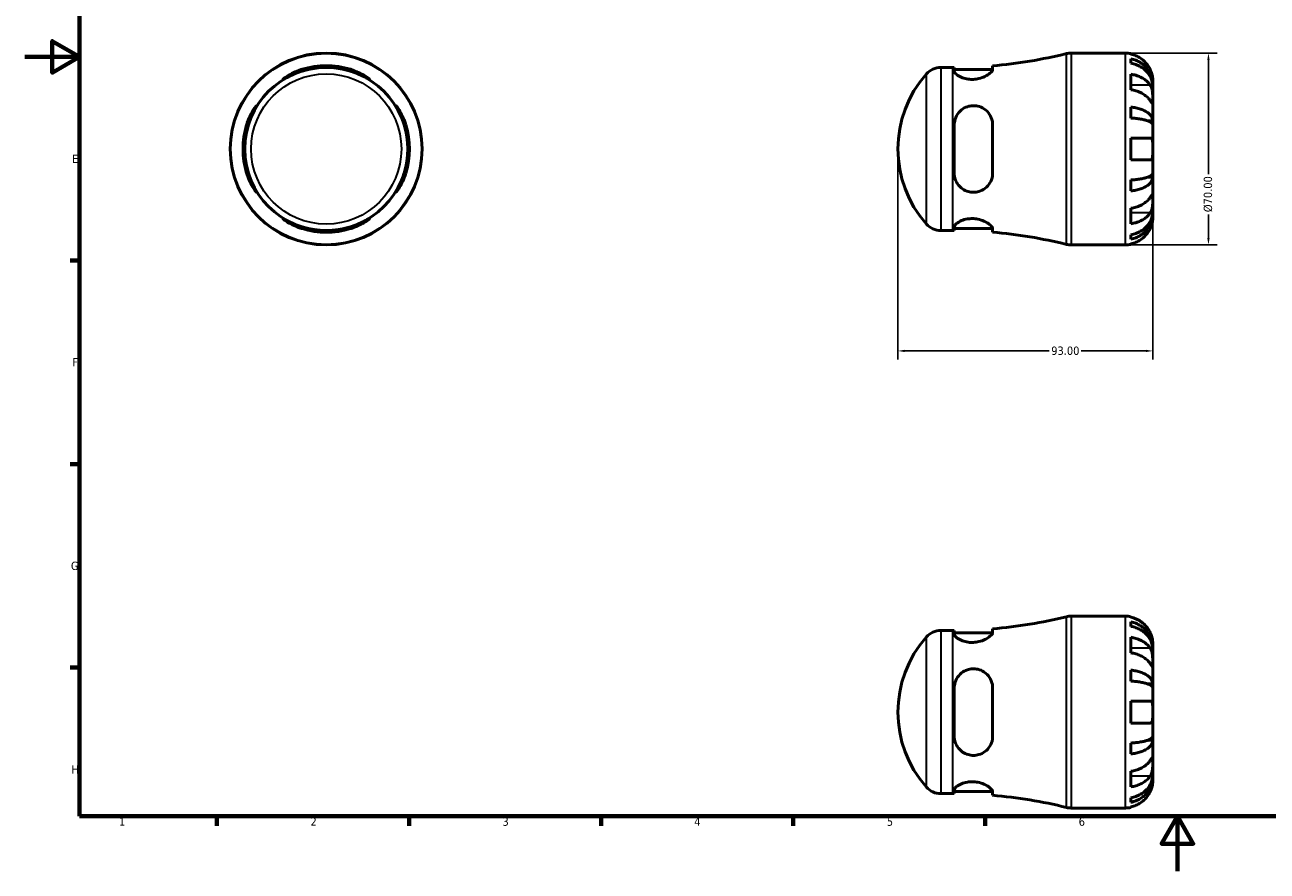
# Model space of a CAD drawing. Header units: millimetres. Extents: x 0 to 907, y 0 to 594.
# Tile 1 of 4: x 0 to 453, y 0 to 309. Entities that reach past the tile are written whole.
import ezdxf

# ---------------------------------------------------------------- set-up
doc = ezdxf.new("R2010")
doc.units = ezdxf.units.MM
for name, color, linetype, lineweight in [('Border (ANSI)', 7, 'Continuous', 70), ('Dimension (ANSI)', 7, 'Continuous', 25), ('Visible (ANSI)', 7, 'Continuous', 50), ('Visible Narrow (ANSI)', 7, 'Continuous', 35)]:
    doc.layers.add(name, color=color, linetype=linetype, lineweight=lineweight)
doc.styles.add('Note Text (ANSI)', font='tahoma.ttf')
doc.dimstyles.new('Default - mm (ANSI)', dxfattribs={"dimtxt": 3.048, "dimasz": 2.5, "dimexe": 3.175, "dimexo": 1.6002, "dimgap": 0.8, "dimtad": 0, "dimtoh": 1, "dimrnd": 1e-08, "dimzin": 4, "dimdsep": 46, "dimtxsty": 'Note Text (ANSI)', "dimcen": 0.09, "dimdle": 10, "dimclrd": 256, "dimclre": 256, "dimclrt": 256, "dimadec": 1, "dimazin": 1, "dimtfac": 1, "dimtofl": 0, "dimtmove": 0, "dimatfit": 3, "dimfxl": 1, "dimtolj": 1, "dimtzin": 4, "dimlwd": -1, "dimlwe": -1, "dimarcsym": 0})

# ---------------------------------------------------------------- blocks, each defined once
blk = doc.blocks.new('Borders Default Border')
at = {"layer": 'Border (ANSI)'}
for p, q in [((20, 222.75), (16.55, 222.75)), ((20, 148.5), (16.55, 148.5)), ((20, 74.25), (16.55, 74.25)), ((70.08, 20), (70.08, 16.55)), ((140.17, 20), (140.17, 16.55)), ((210.25, 20), (210.25, 16.55)), ((280.33, 20), (280.33, 16.55)), ((350.42, 20), (350.42, 16.55))]:
    blk.add_line(p, q, dxfattribs=at)
at = {"layer": 'Border (ANSI)', "flags": 128}
for points in [[(20, 20), (20, 574), (821, 574), (821, 20), (20, 20)], [(0, 297), (20, 297), (10, 302.77), (10, 291.23), (20, 297)], [(420.5, 0), (420.5, 20), (414.73, 10), (426.27, 10), (420.5, 20)]]:
    blk.add_lwpolyline(points, dxfattribs=at)
at = {"layer": 'Border (ANSI)', "char_height": 3.05, "attachment_point": 7, "style": 'Note Text (ANSI)'}
for s, insert in [('E', (17.21, 258.35)), ('F', (17.29, 184.1)), ('G', (16.81, 109.79)), ('H', (16.97, 35.6)), ('1', (34.35, 16.55)), ('2', (104.2, 16.55)), ('3', (174.26, 16.49)), ('4', (244.23, 16.55)), ('5', (314.48, 16.49)), ('6', (384.49, 16.49))]:
    blk.add_mtext(s, dxfattribs=dict(at, insert=insert))
blk = doc.blocks.new('*D6')
at = {"layer": 'Defpoints', "color": 0, "transparency": 16777216}
for p in [(401.53, 298.43), (401.53, 228.43), (431.84, 228.43)]:
    blk.add_point(p, dxfattribs=at)
at = {"layer": 'Dimension (ANSI)', "transparency": 16777216}
for p, q in [((403.13, 298.43), (435.01, 298.43)), ((431.84, 295.93), (431.84, 254.27)), ((431.84, 230.93), (431.84, 239.59)), ((403.13, 228.43), (435.01, 228.43))]:
    blk.add_line(p, q, dxfattribs=at)
for points in [[(431.42, 295.93), (432.25, 295.93), (431.84, 298.43)], [(431.42, 230.93), (432.25, 230.93), (431.84, 228.43)]]:
    blk.add_solid(points, dxfattribs=at)
at = {"layer": 'Dimension (ANSI)', "transparency": 16777216, "insert": (430.1, 240.39), "char_height": 3.048, "attachment_point": 1, "rotation": 90, "style": 'Note Text (ANSI)'}
blk.add_mtext('\\A1;\\fTahoma|b0|i0;\\H3.0480;Ø70.00', dxfattribs=at)
blk = doc.blocks.new('*D7')
at = {"layer": 'Defpoints', "color": 0, "transparency": 16777216}
for p in [(318.53, 263.43), (411.53, 263.43), (411.53, 189.77)]:
    blk.add_point(p, dxfattribs=at)
at = {"layer": 'Dimension (ANSI)', "transparency": 16777216}
for p, q in [((318.53, 261.83), (318.53, 186.6)), ((411.53, 261.83), (411.53, 186.6)), ((321.03, 189.77), (373.67, 189.77)), ((409.03, 189.77), (385.39, 189.77))]:
    blk.add_line(p, q, dxfattribs=at)
for points in [[(321.03, 190.19), (321.03, 189.36), (318.53, 189.77)], [(409.03, 190.19), (409.03, 189.36), (411.53, 189.77)]]:
    blk.add_solid(points, dxfattribs=at)
at = {"layer": 'Dimension (ANSI)', "transparency": 16777216, "insert": (374.47, 191.36), "char_height": 3.048, "attachment_point": 1, "style": 'Note Text (ANSI)'}
blk.add_mtext('\\A1;93.00', dxfattribs=at)

msp = doc.modelspace()

# ---------------------------------------------------------------- linework, layer by layer
at = {"layer": 'Visible (ANSI)'}
for p, q in [((381.7307, 298.4274), (401.5314, 298.4274)), ((403.5314, 298.2253), (403.5314, 297.9947)), ((403.5314, 296.3441), (403.5314, 294.6838)), ((334.1973, 293.1774), (338.5314, 293.1774)), ((339.0973, 293.1783), (339.0973, 291.847)), ((339.0973, 292.3774), (353.0885, 292.3774)), ((353.0973, 292.4872), (353.0973, 293.7904)), ((403.5314, 290.6986), (403.5314, 285.0417)), ((411.5314, 286.8187), (411.5064, 286.8187)), ((411.5314, 286.8187), (411.5314, 288.4274)), ((411.5314, 286.2064), (411.5314, 286.8187)), ((411.5314, 281.105), (411.5314, 286.2064)), ((411.5314, 273.7287), (411.5314, 281.105)), ((403.5314, 278.7222), (403.5314, 274.7139)), ((339.0973, 272.2274), (339.0973, 254.6274)), ((353.0973, 254.6274), (353.0973, 272.2274)), ((411.5314, 273.7287), (409.6228, 273.7287)), ((411.5314, 272.2505), (411.5314, 273.7287)), ((411.5314, 263.4274), (411.5314, 272.2505)), ((403.5314, 267.4274), (403.5314, 259.4274)), ((403.5314, 267.4274), (410.5718, 267.4274)), ((411.5314, 254.6043), (411.5314, 263.4274)), ((410.5718, 259.4274), (403.5314, 259.4274)), ((411.5314, 253.1261), (411.5314, 254.6043)), ((403.5314, 252.1408), (403.5314, 248.1325)), ((411.5314, 253.1261), (409.6228, 253.1261)), ((411.5314, 245.7497), (411.5314, 253.1261)), ((411.5314, 240.6484), (411.5314, 245.7497)), ((403.5314, 241.813), (403.5314, 236.1562)), ((411.5314, 240.0361), (411.5314, 240.6484)), ((411.5314, 240.0361), (411.5064, 240.0361)), ((411.5314, 238.4274), (411.5314, 240.0361)), ((334.1973, 233.6774), (338.5314, 233.6774)), ((339.0973, 235.0077), (339.0973, 233.6764)), ((339.0973, 234.4774), (353.0885, 234.4774)), ((353.0973, 233.0644), (353.0973, 234.3676)), ((403.5314, 232.1709), (403.5314, 230.5106)), ((381.7307, 228.4274), (401.5314, 228.4274)), ((403.5314, 228.8601), (403.5314, 228.6294)), ((381.7307, 93.0288), (401.5314, 93.0288)), ((403.5314, 92.8267), (403.5314, 92.5961)), ((403.5314, 90.9455), (403.5314, 89.2852)), ((334.1973, 87.7788), (338.5314, 87.7788)), ((339.0973, 87.7797), (339.0973, 86.4485)), ((339.0973, 86.9788), (353.0885, 86.9788)), ((353.0973, 87.0886), (353.0973, 88.3918)), ((403.5314, 85.3), (403.5314, 79.6431)), ((411.5314, 81.4201), (411.5314, 83.0288)), ((411.5314, 81.4201), (411.5064, 81.4201)), ((411.5314, 80.8078), (411.5314, 81.4201)), ((411.5314, 75.7065), (411.5314, 80.8078)), ((403.5314, 73.3237), (403.5314, 69.3153)), ((411.5314, 68.3301), (411.5314, 75.7065)), ((411.5314, 68.3301), (409.6228, 68.3301)), ((411.5314, 66.8519), (411.5314, 68.3301)), ((339.0973, 66.8288), (339.0973, 49.2288)), ((353.0973, 49.2288), (353.0973, 66.8288)), ((411.5314, 58.0288), (411.5314, 66.8519)), ((403.5314, 62.0288), (403.5314, 54.0288)), ((403.5314, 62.0288), (410.5718, 62.0288)), ((411.5314, 49.2057), (411.5314, 58.0288)), ((410.5718, 54.0288), (403.5314, 54.0288)), ((403.5314, 46.7423), (403.5314, 42.7339)), ((411.5314, 47.7275), (409.6228, 47.7275)), ((411.5314, 47.7275), (411.5314, 49.2057)), ((411.5314, 40.3511), (411.5314, 47.7275)), ((403.5314, 36.4144), (403.5314, 30.7576)), ((411.5314, 35.2498), (411.5314, 40.3511)), ((411.5314, 34.6375), (411.5064, 34.6375)), ((411.5314, 34.6375), (411.5314, 35.2498)), ((411.5314, 33.0288), (411.5314, 34.6375)), ((334.1973, 28.2788), (338.5314, 28.2788)), ((339.0973, 29.6091), (339.0973, 28.2779)), ((339.0973, 29.0788), (353.0885, 29.0788)), ((353.0973, 27.6658), (353.0973, 28.969)), ((381.7307, 23.0288), (401.5314, 23.0288)), ((403.5314, 26.7724), (403.5314, 25.112)), ((403.5314, 23.4615), (403.5314, 23.2308))]:
    msp.add_line(p, q, dxfattribs=at)
for radius in [35, 29.75]:
    msp.add_circle((109.9585, 263.4274), radius, dxfattribs=at)
for centre, radius, start, end in [((338.5314, 466.5334), 173.356, 274.819847, 283.858338), ((381.7307, 291.4274), 7, 90, 103.858338), ((401.5314, 288.4274), 10, 78.463041, 90), ((109.9585, 263.4274), 30.363, 73.152446, 106.847554), ((109.9585, 263.4274), 29.7509, 72.795137, 107.204863), ((359.7264, 263.4274), 41.195, 138.294477, 221.705523), ((334.1973, 286.1774), 7, 90, 138.294477), ((338.5314, 466.5334), 173.356, 270, 270.187034), ((109.9585, 263.4274), 30.363, 163.152446, 196.847554), ((109.9585, 263.4274), 29.7509, 162.795137, 197.204863), ((109.9585, 263.4274), 29.7509, 342.795137, 17.204863), ((109.9585, 263.4274), 30.363, 343.152446, 16.847554), ((334.1973, 240.6774), 7, 221.705523, 270), ((109.9585, 263.4274), 29.7509, 252.795137, 287.204863), ((109.9585, 263.4274), 30.363, 253.152446, 286.847554), ((338.5314, 60.3214), 173.356, 89.812966, 90), ((338.5314, 60.3214), 173.356, 76.141662, 85.180153), ((381.7307, 235.4274), 7, 256.141662, 270), ((401.5314, 238.4274), 10, 270, 281.536959), ((338.5314, 261.1348), 173.356, 274.819847, 283.858338), ((381.7307, 86.0288), 7, 90, 103.858338), ((401.5314, 83.0288), 10, 78.463041, 90), ((334.1973, 80.7788), 7, 90, 138.294477), ((338.5314, 261.1348), 173.356, 270, 270.187034), ((359.7264, 58.0288), 41.195, 138.294477, 221.705523), ((334.1973, 35.2788), 7, 221.705523, 270), ((338.5314, -145.0772), 173.356, 89.812966, 90), ((338.5314, -145.0772), 173.356, 76.141662, 85.180153), ((381.7307, 30.0288), 7, 256.141662, 270), ((401.5314, 33.0288), 10, 270, 281.536959)]:
    msp.add_arc(centre, radius, start, end, dxfattribs=at)
for points, knots in [([(410.5718, 292.4274), (410.3665, 292.8657), (410.1185, 293.3104), (409.4628, 294.2969), (409.0279, 294.8209), (408.1539, 295.6985), (407.6349, 296.1335), (406.5168, 296.8838), (405.9176, 297.1992), (404.7947, 297.666), (404.1706, 297.8633), (403.5314, 297.9947)], [4.902643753, 4.902643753, 4.902643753, 4.902643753, 5.042245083, 5.042245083, 5.228549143, 5.228549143, 5.413804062, 5.413804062, 5.599058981, 5.599058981, 5.778599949, 5.778599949, 5.778599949, 5.778599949]), ([(403.5314, 296.3441), (404.1726, 296.217), (404.7989, 296.0258), (405.9235, 295.5741), (406.5228, 295.2694), (407.6414, 294.5444), (408.1607, 294.1241), (409.0339, 293.277), (409.4681, 292.7721), (410.2166, 291.6849), (410.531, 291.1027), (411.0046, 289.9932), (411.2071, 289.3635), (411.4705, 288.0769), (411.5314, 287.4201), (411.5314, 286.8187)], [0.18971835, 0.18971835, 0.18971835, 0.18971835, 0.3698032, 0.3698032, 0.55498435, 0.55498435, 0.7401655, 0.7401655, 0.92581641, 0.92581641, 1.11146732, 1.11146732, 1.29782516, 1.29782516, 1.484183, 1.484183, 1.484183, 1.484183]), ([(411.5314, 286.2064), (411.5314, 286.7416), (411.4705, 287.3262), (411.2071, 288.4712), (411.0046, 289.0316), (410.531, 290.0191), (410.2166, 290.5372), (409.4681, 291.5048), (409.0339, 291.9542), (408.1607, 292.708), (407.6414, 293.0821), (406.5228, 293.7273), (405.9235, 293.9985), (404.7989, 294.4005), (404.1726, 294.5707), (403.5314, 294.6838)], [4.45938231, 4.45938231, 4.45938231, 4.45938231, 4.64574015, 4.64574015, 4.83209799, 4.83209799, 5.0177489, 5.0177489, 5.20339981, 5.20339981, 5.38858096, 5.38858096, 5.5737621, 5.5737621, 5.75384696, 5.75384696, 5.75384696, 5.75384696]), ([(101.1585, 291.847), (100.8702, 291.7578), (100.5829, 291.664), (99.4499, 291.2756), (98.6353, 290.9527), (97.0305, 290.2481), (96.2658, 289.8657), (95.1679, 289.2942), (94.7809, 289.0841), (94.3167, 288.8532), (94.1961, 288.8047), (94.1358, 288.8316), (94.1978, 288.9072), (94.5342, 289.2007), (94.8575, 289.4474), (95.8274, 290.1009), (96.5347, 290.5298), (98.1314, 291.3495), (99.011, 291.7414), (100.3445, 292.228), (100.7499, 292.3634), (101.1585, 292.4872)], [-2.46098188, -2.46098188, -2.46098188, -2.46098188, -2.37015435, -2.37015435, -2.09952973, -2.09952973, -1.78631768, -1.78631768, -1.53799783, -1.53799783, -1.34152452, -1.34152452, -1.14411861, -1.14411861, -0.89206355, -0.89206355, -0.57334906, -0.57334906, -0.2708126, -0.2708126, -0.1420692, -0.1420692, -0.1420692, -0.1420692]), ([(118.7585, 292.4872), (119.1263, 292.3758), (119.4916, 292.255), (120.7447, 291.8055), (121.5899, 291.4381), (123.1236, 290.6717), (123.8078, 290.2722), (124.8543, 289.5954), (125.2409, 289.3111), (125.6643, 288.9614), (125.7597, 288.8629), (125.7575, 288.7968), (125.6686, 288.8244), (125.2848, 289.0063), (124.955, 289.1839), (123.9981, 289.6873), (123.3227, 290.0348), (121.7515, 290.7578), (120.8478, 291.1333), (119.5204, 291.6028), (119.1404, 291.7288), (118.7585, 291.847)], [-2.47826781, -2.47826781, -2.47826781, -2.47826781, -2.3623706, -2.3623706, -2.07447196, -2.07447196, -1.77904111, -1.77904111, -1.51209385, -1.51209385, -1.30954521, -1.30954521, -1.11628804, -1.11628804, -0.88048985, -0.88048985, -0.58536494, -0.58536494, -0.27862455, -0.27862455, -0.15812936, -0.15812936, -0.15812936, -0.15812936]), ([(353.0973, 292.4872), (353.0973, 292.3758), (353.0684, 292.255), (352.8703, 291.8055), (352.5596, 291.4381), (351.6439, 290.6717), (351.0313, 290.2722), (349.6367, 289.5954), (348.8769, 289.3111), (347.4167, 288.9614), (346.7578, 288.8629), (345.4443, 288.7968), (344.8101, 288.8244), (343.4494, 289.0063), (342.7554, 289.1839), (341.3613, 289.6873), (340.7113, 290.0348), (339.6981, 290.7578), (339.3469, 291.1333), (339.1286, 291.6028), (339.0973, 291.7288), (339.0973, 291.847)], [-2.47826781, -2.47826781, -2.47826781, -2.47826781, -2.3623706, -2.3623706, -2.07447196, -2.07447196, -1.77904111, -1.77904111, -1.51209385, -1.51209385, -1.30954521, -1.30954521, -1.11628804, -1.11628804, -0.88048985, -0.88048985, -0.58536494, -0.58536494, -0.27862455, -0.27862455, -0.15812936, -0.15812936, -0.15812936, -0.15812936]), ([(403.5314, 290.6986), (404.1706, 290.6057), (404.7947, 290.4661), (405.9176, 290.1361), (406.5168, 289.9131), (407.6349, 289.3825), (408.1539, 289.0749), (409.0279, 288.4544), (409.4628, 288.0839), (410.1185, 287.3863), (410.3665, 287.0719), (410.5718, 286.7619)], [0.18972425, 0.18972425, 0.18972425, 0.18972425, 0.369265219, 0.369265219, 0.554520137, 0.554520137, 0.739775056, 0.739775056, 0.926079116, 0.926079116, 1.065680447, 1.065680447, 1.065680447, 1.065680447]), ([(411.5314, 288.4274), (411.5314, 288.4274), (411.532, 288.4803), (411.5273, 288.7028), (411.5212, 288.8855), (411.4788, 289.3566), (411.4437, 289.6369), (411.3309, 290.234), (411.2602, 290.5362), (411.1096, 291.0543), (411.0435, 291.2585), (410.9024, 291.6519), (410.8291, 291.8398), (410.6933, 292.1614), (410.6338, 292.2949), (410.5718, 292.4274)], [0, 0, 0, 0, 0.112749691, 0.112749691, 0.240461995, 0.240461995, 0.363076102, 0.363076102, 0.469826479, 0.469826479, 0.536808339, 0.536808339, 0.597381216, 0.597381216, 0.640727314, 0.640727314, 0.640727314, 0.640727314]), ([(410.5718, 286.7619), (410.6301, 286.6739), (410.6861, 286.5811), (410.8476, 286.2871), (410.9448, 286.0726), (411.1204, 285.598), (411.1967, 285.3386), (411.3483, 284.6832), (411.4089, 284.2823), (411.499, 283.3745), (411.5173, 282.8776), (411.5334, 281.9233), (411.5314, 281.4791), (411.5314, 281.105)], [-0.644344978, -0.644344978, -0.644344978, -0.644344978, -0.60308586, -0.60308586, -0.520079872, -0.520079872, -0.432739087, -0.432739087, -0.310006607, -0.310006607, -0.158689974, -0.158689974, 0, 0, 0, 0]), ([(410.5718, 281.105), (410.3665, 281.415), (410.1185, 281.7294), (409.4628, 282.427), (409.0279, 282.7975), (408.1539, 283.4181), (407.6349, 283.7256), (406.5168, 284.2562), (405.9176, 284.4793), (404.7947, 284.8093), (404.1706, 284.9488), (403.5314, 285.0417)], [4.902643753, 4.902643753, 4.902643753, 4.902643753, 5.042245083, 5.042245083, 5.228549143, 5.228549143, 5.413804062, 5.413804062, 5.599058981, 5.599058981, 5.778599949, 5.778599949, 5.778599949, 5.778599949]), ([(411.5314, 281.105), (411.5314, 280.8956), (411.5316, 280.7101), (411.5299, 280.3829), (411.5277, 280.2463), (411.5097, 280.0055), (411.489, 279.9345), (411.4021, 279.9325), (411.3388, 279.9945), (411.1828, 280.197), (411.1057, 280.3069), (410.9277, 280.5687), (410.8285, 280.7179), (410.6714, 280.9547), (410.6224, 281.0286), (410.5718, 281.105)], [0, 0, 0, 0, 0.088849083, 0.088849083, 0.18379648, 0.18379648, 0.314196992, 0.314196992, 0.437846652, 0.437846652, 0.524112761, 0.524112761, 0.607652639, 0.607652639, 0.6434969, 0.6434969, 0.6434969, 0.6434969]), ([(80.8987, 272.2274), (81.0101, 272.5951), (81.1309, 272.9604), (81.5804, 274.2135), (81.9478, 275.0587), (82.7142, 276.5924), (83.1137, 277.2766), (83.7905, 278.3231), (84.0748, 278.7098), (84.4245, 279.1331), (84.523, 279.2285), (84.5891, 279.2263), (84.5615, 279.1374), (84.3796, 278.7536), (84.202, 278.4238), (83.6986, 277.467), (83.3511, 276.7915), (82.6281, 275.2203), (82.2526, 274.3166), (81.7832, 272.9892), (81.6571, 272.6093), (81.5389, 272.2274)], [-2.47826781, -2.47826781, -2.47826781, -2.47826781, -2.3623706, -2.3623706, -2.07447196, -2.07447196, -1.77904111, -1.77904111, -1.51209385, -1.51209385, -1.30954521, -1.30954521, -1.11628804, -1.11628804, -0.88048985, -0.88048985, -0.58536494, -0.58536494, -0.27862455, -0.27862455, -0.15812936, -0.15812936, -0.15812936, -0.15812936]), ([(138.3782, 272.2274), (138.2889, 272.5157), (138.1952, 272.803), (137.8068, 273.936), (137.4839, 274.7506), (136.7793, 276.3554), (136.3968, 277.1202), (135.8254, 278.2181), (135.6152, 278.605), (135.3844, 279.0692), (135.3358, 279.1899), (135.3627, 279.2502), (135.4383, 279.1881), (135.7319, 278.8517), (135.9785, 278.5284), (136.6321, 277.5585), (137.0609, 276.8512), (137.8806, 275.2545), (138.2725, 274.3749), (138.7592, 273.0414), (138.8946, 272.636), (139.0184, 272.2274)], [-2.46098188, -2.46098188, -2.46098188, -2.46098188, -2.37015435, -2.37015435, -2.09952973, -2.09952973, -1.78631768, -1.78631768, -1.53799783, -1.53799783, -1.34152452, -1.34152452, -1.14411861, -1.14411861, -0.89206355, -0.89206355, -0.57334906, -0.57334906, -0.2708126, -0.2708126, -0.1420692, -0.1420692, -0.1420692, -0.1420692]), ([(339.0973, 272.2274), (339.0973, 272.5157), (339.1151, 272.803), (339.2555, 273.936), (339.514, 274.7506), (340.3609, 276.3554), (340.994, 277.1202), (342.392, 278.2181), (343.099, 278.605), (344.4834, 279.0692), (345.1226, 279.1899), (346.4301, 279.2502), (347.0784, 279.1881), (348.5041, 278.8517), (349.2463, 278.5284), (350.7416, 277.5585), (351.4427, 276.8512), (352.4766, 275.2545), (352.8271, 274.3749), (353.0616, 273.0414), (353.0973, 272.636), (353.0973, 272.2274)], [-2.46098188, -2.46098188, -2.46098188, -2.46098188, -2.37015435, -2.37015435, -2.09952973, -2.09952973, -1.78631768, -1.78631768, -1.53799783, -1.53799783, -1.34152452, -1.34152452, -1.14411861, -1.14411861, -0.89206355, -0.89206355, -0.57334906, -0.57334906, -0.2708126, -0.2708126, -0.1420692, -0.1420692, -0.1420692, -0.1420692]), ([(403.5314, 278.7222), (404.1726, 278.6556), (404.7989, 278.5554), (405.9235, 278.3186), (406.5228, 278.1588), (407.6414, 277.7788), (408.1607, 277.5584), (409.0339, 277.1144), (409.4681, 276.8497), (410.2166, 276.2797), (410.531, 275.9745), (411.0046, 275.3929), (411.2071, 275.0628), (411.4705, 274.3883), (411.5314, 274.0439), (411.5314, 273.7287)], [0.18971835, 0.18971835, 0.18971835, 0.18971835, 0.3698032, 0.3698032, 0.55498435, 0.55498435, 0.7401655, 0.7401655, 0.92581641, 0.92581641, 1.11146732, 1.11146732, 1.29782516, 1.29782516, 1.484183, 1.484183, 1.484183, 1.484183]), ([(411.5314, 272.2505), (411.5314, 272.406), (411.4705, 272.5759), (411.2071, 272.9086), (411.0046, 273.0714), (410.531, 273.3584), (410.2166, 273.509), (409.4681, 273.7901), (409.0339, 273.9207), (408.1607, 274.1398), (407.6414, 274.2485), (406.5228, 274.436), (405.9235, 274.5148), (404.7989, 274.6316), (404.1726, 274.681), (403.5314, 274.7139)], [4.45938231, 4.45938231, 4.45938231, 4.45938231, 4.64574015, 4.64574015, 4.83209799, 4.83209799, 5.0177489, 5.0177489, 5.20339981, 5.20339981, 5.38858096, 5.38858096, 5.5737621, 5.5737621, 5.75384696, 5.75384696, 5.75384696, 5.75384696]), ([(410.5718, 267.4274), (410.6405, 267.4274), (410.706, 267.4193), (410.8668, 267.3764), (410.9561, 267.3286), (411.1219, 267.181), (411.1956, 267.0774), (411.3475, 266.7544), (411.4091, 266.507), (411.4992, 265.8517), (411.5173, 265.4297), (411.5334, 264.4789), (411.5314, 263.9555), (411.5314, 263.4274)], [-0.640085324, -0.640085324, -0.640085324, -0.640085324, -0.592221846, -0.592221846, -0.515950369, -0.515950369, -0.432356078, -0.432356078, -0.30863031, -0.30863031, -0.158449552, -0.158449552, 0, 0, 0, 0]), ([(411.5314, 263.4274), (411.5314, 263.0896), (411.5318, 262.7533), (411.5288, 262.0679), (411.525, 261.7245), (411.4931, 260.9595), (411.4555, 260.5707), (411.3255, 260.0499), (411.2563, 259.8797), (411.0995, 259.6496), (411.0214, 259.5741), (410.8413, 259.4668), (410.7394, 259.4367), (410.6097, 259.428), (410.5909, 259.4274), (410.5718, 259.4274)], [-2.778041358, -2.778041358, -2.778041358, -2.778041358, -2.676721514, -2.676721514, -2.565581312, -2.565581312, -2.409601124, -2.409601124, -2.30519389, -2.30519389, -2.226175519, -2.226175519, -2.144504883, -2.144504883, -2.130817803, -2.130817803, -2.130817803, -2.130817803]), ([(81.5389, 254.6274), (81.6282, 254.339), (81.7219, 254.0518), (82.1103, 252.9187), (82.4332, 252.1041), (83.1378, 250.4993), (83.5203, 249.7346), (84.0917, 248.6367), (84.3018, 248.2497), (84.5327, 247.7855), (84.5812, 247.6649), (84.5544, 247.6046), (84.4787, 247.6667), (84.1852, 248.003), (83.9385, 248.3263), (83.285, 249.2962), (82.8562, 250.0036), (82.0365, 251.6003), (81.6446, 252.4799), (81.1579, 253.8133), (81.0225, 254.2188), (80.8987, 254.6274)], [-2.46098188, -2.46098188, -2.46098188, -2.46098188, -2.37015435, -2.37015435, -2.09952973, -2.09952973, -1.78631768, -1.78631768, -1.53799783, -1.53799783, -1.34152452, -1.34152452, -1.14411861, -1.14411861, -0.89206355, -0.89206355, -0.57334906, -0.57334906, -0.2708126, -0.2708126, -0.1420692, -0.1420692, -0.1420692, -0.1420692]), ([(139.0184, 254.6274), (138.907, 254.2596), (138.7862, 253.8944), (138.3366, 252.6412), (137.9693, 251.796), (137.2029, 250.2623), (136.8034, 249.5781), (136.1265, 248.5316), (135.8422, 248.145), (135.4926, 247.7216), (135.3941, 247.6263), (135.328, 247.6285), (135.3556, 247.7173), (135.5375, 248.1011), (135.7151, 248.4309), (136.2185, 249.3878), (136.566, 250.0632), (137.289, 251.6344), (137.6645, 252.5381), (138.1339, 253.8656), (138.26, 254.2455), (138.3782, 254.6274)], [-2.47826781, -2.47826781, -2.47826781, -2.47826781, -2.3623706, -2.3623706, -2.07447196, -2.07447196, -1.77904111, -1.77904111, -1.51209385, -1.51209385, -1.30954521, -1.30954521, -1.11628804, -1.11628804, -0.88048985, -0.88048985, -0.58536494, -0.58536494, -0.27862455, -0.27862455, -0.15812936, -0.15812936, -0.15812936, -0.15812936]), ([(353.0973, 254.6274), (353.0973, 254.2596), (353.0684, 253.8944), (352.8703, 252.6412), (352.5596, 251.796), (351.6439, 250.2623), (351.0313, 249.5781), (349.6367, 248.5316), (348.8769, 248.145), (347.4167, 247.7216), (346.7578, 247.6263), (345.4443, 247.6285), (344.8101, 247.7173), (343.4494, 248.1011), (342.7554, 248.4309), (341.3613, 249.3878), (340.7113, 250.0632), (339.6981, 251.6344), (339.3469, 252.5381), (339.1286, 253.8656), (339.0973, 254.2455), (339.0973, 254.6274)], [-2.47826781, -2.47826781, -2.47826781, -2.47826781, -2.3623706, -2.3623706, -2.07447196, -2.07447196, -1.77904111, -1.77904111, -1.51209385, -1.51209385, -1.30954521, -1.30954521, -1.11628804, -1.11628804, -0.88048985, -0.88048985, -0.58536494, -0.58536494, -0.27862455, -0.27862455, -0.15812936, -0.15812936, -0.15812936, -0.15812936]), ([(403.5314, 252.1408), (404.1726, 252.1737), (404.7989, 252.2232), (405.9235, 252.34), (406.5228, 252.4188), (407.6414, 252.6063), (408.1607, 252.715), (409.0339, 252.934), (409.4681, 253.0646), (410.2166, 253.3458), (410.531, 253.4964), (411.0046, 253.7833), (411.2071, 253.9462), (411.4705, 254.2789), (411.5314, 254.4488), (411.5314, 254.6043)], [0.18971835, 0.18971835, 0.18971835, 0.18971835, 0.3698032, 0.3698032, 0.55498435, 0.55498435, 0.7401655, 0.7401655, 0.92581641, 0.92581641, 1.11146732, 1.11146732, 1.29782516, 1.29782516, 1.484183, 1.484183, 1.484183, 1.484183]), ([(411.5314, 253.1261), (411.5314, 252.8108), (411.4705, 252.4665), (411.2071, 251.792), (411.0046, 251.4619), (410.531, 250.8802), (410.2166, 250.575), (409.4681, 250.0051), (409.0339, 249.7404), (408.1607, 249.2963), (407.6414, 249.076), (406.5228, 248.6959), (405.9235, 248.5362), (404.7989, 248.2994), (404.1726, 248.1991), (403.5314, 248.1325)], [4.45938231, 4.45938231, 4.45938231, 4.45938231, 4.64574015, 4.64574015, 4.83209799, 4.83209799, 5.0177489, 5.0177489, 5.20339981, 5.20339981, 5.38858096, 5.38858096, 5.5737621, 5.5737621, 5.75384696, 5.75384696, 5.75384696, 5.75384696]), ([(403.5314, 241.813), (404.1706, 241.9059), (404.7947, 242.0455), (405.9176, 242.3755), (406.5168, 242.5985), (407.6349, 243.1291), (408.1539, 243.4367), (409.0279, 244.0572), (409.4628, 244.4277), (410.1185, 245.1253), (410.3665, 245.4397), (410.5718, 245.7497)], [0.18972425, 0.18972425, 0.18972425, 0.18972425, 0.369265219, 0.369265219, 0.554520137, 0.554520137, 0.739775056, 0.739775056, 0.926079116, 0.926079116, 1.065680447, 1.065680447, 1.065680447, 1.065680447]), ([(410.5718, 245.7497), (410.6301, 245.8377), (410.6861, 245.9223), (410.8476, 246.1656), (410.9448, 246.3115), (411.1204, 246.569), (411.1967, 246.6771), (411.3483, 246.8706), (411.4089, 246.9267), (411.499, 246.9136), (411.5173, 246.8121), (411.5334, 246.4196), (411.5314, 246.1237), (411.5314, 245.7497)], [-0.644344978, -0.644344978, -0.644344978, -0.644344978, -0.60308586, -0.60308586, -0.520079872, -0.520079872, -0.432739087, -0.432739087, -0.310006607, -0.310006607, -0.158689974, -0.158689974, 0, 0, 0, 0]), ([(411.5314, 245.7497), (411.5314, 245.5403), (411.5316, 245.3083), (411.5299, 244.7904), (411.5277, 244.5039), (411.5097, 243.7931), (411.489, 243.3627), (411.4021, 242.5208), (411.3388, 242.1177), (411.1828, 241.4662), (411.1057, 241.2117), (410.9277, 240.7422), (410.8285, 240.5284), (410.6714, 240.2494), (410.6224, 240.1693), (410.5718, 240.0928)], [0, 0, 0, 0, 0.088849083, 0.088849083, 0.18379648, 0.18379648, 0.314196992, 0.314196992, 0.437846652, 0.437846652, 0.524112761, 0.524112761, 0.607652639, 0.607652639, 0.6434969, 0.6434969, 0.6434969, 0.6434969]), ([(403.5314, 232.1709), (404.1726, 232.284), (404.7989, 232.4542), (405.9235, 232.8563), (406.5228, 233.1274), (407.6414, 233.7727), (408.1607, 234.1467), (409.0339, 234.9006), (409.4681, 235.3499), (410.2166, 236.3175), (410.531, 236.8357), (411.0046, 237.8231), (411.2071, 238.3835), (411.4705, 239.5285), (411.5314, 240.1131), (411.5314, 240.6484)], [0.18971835, 0.18971835, 0.18971835, 0.18971835, 0.3698032, 0.3698032, 0.55498435, 0.55498435, 0.7401655, 0.7401655, 0.92581641, 0.92581641, 1.11146732, 1.11146732, 1.29782516, 1.29782516, 1.484183, 1.484183, 1.484183, 1.484183]), ([(101.1585, 234.3676), (100.7908, 234.4789), (100.4255, 234.5997), (99.1724, 235.0493), (98.3272, 235.4166), (96.7935, 236.183), (96.1093, 236.5826), (95.0628, 237.2594), (94.6762, 237.5437), (94.2528, 237.8933), (94.1574, 237.9918), (94.1596, 238.0579), (94.2485, 238.0303), (94.6323, 237.8484), (94.9621, 237.6708), (95.919, 237.1674), (96.5944, 236.82), (98.1656, 236.0969), (99.0693, 235.7214), (100.3967, 235.252), (100.7766, 235.126), (101.1585, 235.0077)], [-2.47826781, -2.47826781, -2.47826781, -2.47826781, -2.3623706, -2.3623706, -2.07447196, -2.07447196, -1.77904111, -1.77904111, -1.51209385, -1.51209385, -1.30954521, -1.30954521, -1.11628804, -1.11628804, -0.88048985, -0.88048985, -0.58536494, -0.58536494, -0.27862455, -0.27862455, -0.15812936, -0.15812936, -0.15812936, -0.15812936]), ([(118.7585, 235.0077), (119.0469, 235.097), (119.3342, 235.1907), (120.4672, 235.5791), (121.2818, 235.902), (122.8866, 236.6066), (123.6513, 236.9891), (124.7492, 237.5606), (125.1362, 237.7707), (125.6004, 238.0015), (125.721, 238.0501), (125.7813, 238.0232), (125.7193, 237.9476), (125.3829, 237.654), (125.0596, 237.4074), (124.0897, 236.7539), (123.3824, 236.325), (121.7856, 235.5053), (120.906, 235.1134), (119.5726, 234.6267), (119.1672, 234.4913), (118.7585, 234.3676)], [-2.46098188, -2.46098188, -2.46098188, -2.46098188, -2.37015435, -2.37015435, -2.09952973, -2.09952973, -1.78631768, -1.78631768, -1.53799783, -1.53799783, -1.34152452, -1.34152452, -1.14411861, -1.14411861, -0.89206355, -0.89206355, -0.57334906, -0.57334906, -0.2708126, -0.2708126, -0.1420692, -0.1420692, -0.1420692, -0.1420692]), ([(339.0973, 235.0077), (339.0973, 235.097), (339.1151, 235.1907), (339.2555, 235.5791), (339.514, 235.902), (340.3609, 236.6066), (340.994, 236.9891), (342.392, 237.5606), (343.099, 237.7707), (344.4834, 238.0015), (345.1226, 238.0501), (346.4301, 238.0232), (347.0784, 237.9476), (348.5041, 237.654), (349.2463, 237.4074), (350.7416, 236.7539), (351.4427, 236.325), (352.4766, 235.5053), (352.8271, 235.1134), (353.0616, 234.6267), (353.0973, 234.4913), (353.0973, 234.3676)], [-2.46098188, -2.46098188, -2.46098188, -2.46098188, -2.37015435, -2.37015435, -2.09952973, -2.09952973, -1.78631768, -1.78631768, -1.53799783, -1.53799783, -1.34152452, -1.34152452, -1.14411861, -1.14411861, -0.89206355, -0.89206355, -0.57334906, -0.57334906, -0.2708126, -0.2708126, -0.1420692, -0.1420692, -0.1420692, -0.1420692]), ([(410.5718, 240.0928), (410.3665, 239.7829), (410.1185, 239.4685), (409.4628, 238.7709), (409.0279, 238.4004), (408.1539, 237.7798), (407.6349, 237.4723), (406.5168, 236.9417), (405.9176, 236.7186), (404.7947, 236.3886), (404.1706, 236.249), (403.5314, 236.1562)], [4.902643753, 4.902643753, 4.902643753, 4.902643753, 5.042245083, 5.042245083, 5.228549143, 5.228549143, 5.413804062, 5.413804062, 5.599058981, 5.599058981, 5.778599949, 5.778599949, 5.778599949, 5.778599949]), ([(411.5314, 240.0361), (411.5314, 239.4347), (411.4705, 238.7778), (411.2071, 237.4912), (411.0046, 236.8615), (410.531, 235.752), (410.2166, 235.1698), (409.4681, 234.0826), (409.0339, 233.5777), (408.1607, 232.7307), (407.6414, 232.3104), (406.5228, 231.5853), (405.9235, 231.2807), (404.7989, 230.829), (404.1726, 230.6377), (403.5314, 230.5106)], [4.45938231, 4.45938231, 4.45938231, 4.45938231, 4.64574015, 4.64574015, 4.83209799, 4.83209799, 5.0177489, 5.0177489, 5.20339981, 5.20339981, 5.38858096, 5.38858096, 5.5737621, 5.5737621, 5.75384696, 5.75384696, 5.75384696, 5.75384696]), ([(410.5718, 234.4274), (410.6405, 234.574), (410.706, 234.7219), (410.8668, 235.1072), (410.9561, 235.3442), (411.1219, 235.8353), (411.1956, 236.0864), (411.3475, 236.6847), (411.4091, 237.013), (411.4992, 237.6481), (411.5173, 237.9262), (411.5334, 238.3228), (411.5314, 238.4274), (411.5314, 238.4274)], [-0.640085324, -0.640085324, -0.640085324, -0.640085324, -0.592221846, -0.592221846, -0.515950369, -0.515950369, -0.432356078, -0.432356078, -0.30863031, -0.30863031, -0.158449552, -0.158449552, 0, 0, 0, 0]), ([(403.5314, 228.8601), (404.1706, 228.9914), (404.7947, 229.1888), (405.9176, 229.6555), (406.5168, 229.9709), (407.6349, 230.7213), (408.1539, 231.1563), (409.0279, 232.0339), (409.4628, 232.5578), (410.1185, 233.5444), (410.3665, 233.989), (410.5718, 234.4274)], [0.18972425, 0.18972425, 0.18972425, 0.18972425, 0.369265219, 0.369265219, 0.554520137, 0.554520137, 0.739775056, 0.739775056, 0.926079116, 0.926079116, 1.065680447, 1.065680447, 1.065680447, 1.065680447]), ([(410.5718, 87.0288), (410.3665, 87.4671), (410.1185, 87.9118), (409.4628, 88.8983), (409.0279, 89.4223), (408.1539, 90.2999), (407.6349, 90.7349), (406.5168, 91.4852), (405.9176, 91.8006), (404.7947, 92.2674), (404.1706, 92.4647), (403.5314, 92.5961)], [4.902643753, 4.902643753, 4.902643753, 4.902643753, 5.042245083, 5.042245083, 5.228549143, 5.228549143, 5.413804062, 5.413804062, 5.599058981, 5.599058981, 5.778599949, 5.778599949, 5.778599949, 5.778599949]), ([(403.5314, 90.9455), (404.1726, 90.8184), (404.7989, 90.6272), (405.9235, 90.1755), (406.5228, 89.8708), (407.6414, 89.1458), (408.1607, 88.7255), (409.0339, 87.8785), (409.4681, 87.3735), (410.2166, 86.2864), (410.531, 85.7041), (411.0046, 84.5946), (411.2071, 83.9649), (411.4705, 82.6784), (411.5314, 82.0215), (411.5314, 81.4201)], [0.18971835, 0.18971835, 0.18971835, 0.18971835, 0.3698032, 0.3698032, 0.55498435, 0.55498435, 0.7401655, 0.7401655, 0.92581641, 0.92581641, 1.11146732, 1.11146732, 1.29782516, 1.29782516, 1.484183, 1.484183, 1.484183, 1.484183]), ([(353.0973, 87.0886), (353.0973, 86.9772), (353.0684, 86.8564), (352.8703, 86.4069), (352.5596, 86.0396), (351.6439, 85.2731), (351.0313, 84.8736), (349.6367, 84.1968), (348.8769, 83.9125), (347.4167, 83.5628), (346.7578, 83.4643), (345.4443, 83.3982), (344.8101, 83.4258), (343.4494, 83.6077), (342.7554, 83.7853), (341.3613, 84.2887), (340.7113, 84.6362), (339.6981, 85.3592), (339.3469, 85.7347), (339.1286, 86.2042), (339.0973, 86.3302), (339.0973, 86.4485)], [-2.47826781, -2.47826781, -2.47826781, -2.47826781, -2.3623706, -2.3623706, -2.07447196, -2.07447196, -1.77904111, -1.77904111, -1.51209385, -1.51209385, -1.30954521, -1.30954521, -1.11628804, -1.11628804, -0.88048985, -0.88048985, -0.58536494, -0.58536494, -0.27862455, -0.27862455, -0.15812936, -0.15812936, -0.15812936, -0.15812936]), ([(411.5314, 80.8078), (411.5314, 81.343), (411.4705, 81.9276), (411.2071, 83.0726), (411.0046, 83.633), (410.531, 84.6205), (410.2166, 85.1387), (409.4681, 86.1062), (409.0339, 86.5556), (408.1607, 87.3094), (407.6414, 87.6835), (406.5228, 88.3287), (405.9235, 88.5999), (404.7989, 89.0019), (404.1726, 89.1721), (403.5314, 89.2852)], [4.45938231, 4.45938231, 4.45938231, 4.45938231, 4.64574015, 4.64574015, 4.83209799, 4.83209799, 5.0177489, 5.0177489, 5.20339981, 5.20339981, 5.38858096, 5.38858096, 5.5737621, 5.5737621, 5.75384696, 5.75384696, 5.75384696, 5.75384696]), ([(411.5314, 83.0288), (411.5314, 83.0288), (411.5318, 83.0716), (411.5288, 83.2487), (411.525, 83.3906), (411.4931, 83.8386), (411.4555, 84.1826), (411.3255, 84.8585), (411.2563, 85.1513), (411.0995, 85.6902), (411.0214, 85.9275), (410.8413, 86.4142), (410.7394, 86.6617), (410.6097, 86.9472), (410.5909, 86.9881), (410.5718, 87.0288)], [-2.778041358, -2.778041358, -2.778041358, -2.778041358, -2.676721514, -2.676721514, -2.565581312, -2.565581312, -2.409601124, -2.409601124, -2.30519389, -2.30519389, -2.226175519, -2.226175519, -2.144504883, -2.144504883, -2.130817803, -2.130817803, -2.130817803, -2.130817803]), ([(403.5314, 85.3), (404.1706, 85.2071), (404.7947, 85.0676), (405.9176, 84.7375), (406.5168, 84.5145), (407.6349, 83.9839), (408.1539, 83.6763), (409.0279, 83.0558), (409.4628, 82.6853), (410.1185, 81.9877), (410.3665, 81.6733), (410.5718, 81.3633)], [0.18972425, 0.18972425, 0.18972425, 0.18972425, 0.369265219, 0.369265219, 0.554520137, 0.554520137, 0.739775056, 0.739775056, 0.926079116, 0.926079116, 1.065680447, 1.065680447, 1.065680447, 1.065680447]), ([(410.5718, 75.7065), (410.3665, 76.0164), (410.1185, 76.3308), (409.4628, 77.0284), (409.0279, 77.3989), (408.1539, 78.0195), (407.6349, 78.3271), (406.5168, 78.8576), (405.9176, 79.0807), (404.7947, 79.4107), (404.1706, 79.5503), (403.5314, 79.6431)], [4.902643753, 4.902643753, 4.902643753, 4.902643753, 5.042245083, 5.042245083, 5.228549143, 5.228549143, 5.413804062, 5.413804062, 5.599058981, 5.599058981, 5.778599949, 5.778599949, 5.778599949, 5.778599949]), ([(410.5718, 81.3633), (410.6301, 81.2753), (410.6861, 81.1825), (410.8476, 80.8885), (410.9448, 80.674), (411.1204, 80.1994), (411.1967, 79.9401), (411.3483, 79.2847), (411.4089, 78.8837), (411.499, 77.9759), (411.5173, 77.479), (411.5334, 76.5248), (411.5314, 76.0805), (411.5314, 75.7065)], [-0.644344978, -0.644344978, -0.644344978, -0.644344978, -0.60308586, -0.60308586, -0.520079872, -0.520079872, -0.432739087, -0.432739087, -0.310006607, -0.310006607, -0.158689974, -0.158689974, 0, 0, 0, 0]), ([(339.0973, 66.8288), (339.0973, 67.1171), (339.1151, 67.4044), (339.2555, 68.5374), (339.514, 69.352), (340.3609, 70.9568), (340.994, 71.7216), (342.392, 72.8195), (343.099, 73.2065), (344.4834, 73.6707), (345.1226, 73.7913), (346.4301, 73.8516), (347.0784, 73.7895), (348.5041, 73.4532), (349.2463, 73.1298), (350.7416, 72.16), (351.4427, 71.4526), (352.4766, 69.8559), (352.8271, 68.9763), (353.0616, 67.6429), (353.0973, 67.2374), (353.0973, 66.8288)], [-2.46098188, -2.46098188, -2.46098188, -2.46098188, -2.37015435, -2.37015435, -2.09952973, -2.09952973, -1.78631768, -1.78631768, -1.53799783, -1.53799783, -1.34152452, -1.34152452, -1.14411861, -1.14411861, -0.89206355, -0.89206355, -0.57334906, -0.57334906, -0.2708126, -0.2708126, -0.1420692, -0.1420692, -0.1420692, -0.1420692]), ([(403.5314, 73.3237), (404.1726, 73.257), (404.7989, 73.1568), (405.9235, 72.92), (406.5228, 72.7603), (407.6414, 72.3802), (408.1607, 72.1598), (409.0339, 71.7158), (409.4681, 71.4511), (410.2166, 70.8811), (410.531, 70.5759), (411.0046, 69.9943), (411.2071, 69.6642), (411.4705, 68.9897), (411.5314, 68.6454), (411.5314, 68.3301)], [0.18971835, 0.18971835, 0.18971835, 0.18971835, 0.3698032, 0.3698032, 0.55498435, 0.55498435, 0.7401655, 0.7401655, 0.92581641, 0.92581641, 1.11146732, 1.11146732, 1.29782516, 1.29782516, 1.484183, 1.484183, 1.484183, 1.484183]), ([(411.5314, 75.7065), (411.5314, 75.497), (411.5316, 75.3115), (411.5299, 74.9843), (411.5277, 74.8477), (411.5097, 74.607), (411.489, 74.5359), (411.4021, 74.5339), (411.3388, 74.5959), (411.1828, 74.7984), (411.1057, 74.9083), (410.9277, 75.1701), (410.8285, 75.3193), (410.6714, 75.5561), (410.6224, 75.63), (410.5718, 75.7065)], [0, 0, 0, 0, 0.088849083, 0.088849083, 0.18379648, 0.18379648, 0.314196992, 0.314196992, 0.437846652, 0.437846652, 0.524112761, 0.524112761, 0.607652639, 0.607652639, 0.6434969, 0.6434969, 0.6434969, 0.6434969]), ([(411.5314, 66.8519), (411.5314, 67.0074), (411.4705, 67.1773), (411.2071, 67.51), (411.0046, 67.6729), (410.531, 67.9598), (410.2166, 68.1104), (409.4681, 68.3915), (409.0339, 68.5221), (408.1607, 68.7412), (407.6414, 68.8499), (406.5228, 69.0374), (405.9235, 69.1162), (404.7989, 69.233), (404.1726, 69.2824), (403.5314, 69.3153)], [4.45938231, 4.45938231, 4.45938231, 4.45938231, 4.64574015, 4.64574015, 4.83209799, 4.83209799, 5.0177489, 5.0177489, 5.20339981, 5.20339981, 5.38858096, 5.38858096, 5.5737621, 5.5737621, 5.75384696, 5.75384696, 5.75384696, 5.75384696]), ([(410.5718, 62.0288), (410.6405, 62.0288), (410.706, 62.0207), (410.8668, 61.9778), (410.9561, 61.93), (411.1219, 61.7824), (411.1956, 61.6788), (411.3475, 61.3558), (411.4091, 61.1084), (411.4992, 60.4531), (411.5173, 60.0311), (411.5334, 59.0803), (411.5314, 58.557), (411.5314, 58.0288)], [-0.640085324, -0.640085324, -0.640085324, -0.640085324, -0.592221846, -0.592221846, -0.515950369, -0.515950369, -0.432356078, -0.432356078, -0.30863031, -0.30863031, -0.158449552, -0.158449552, 0, 0, 0, 0]), ([(411.5314, 58.0288), (411.5314, 57.6911), (411.5318, 57.3547), (411.5288, 56.6693), (411.525, 56.326), (411.4931, 55.5609), (411.4555, 55.1721), (411.3255, 54.6514), (411.2563, 54.4811), (411.0995, 54.251), (411.0214, 54.1756), (410.8413, 54.0682), (410.7394, 54.0382), (410.6097, 54.0294), (410.5909, 54.0288), (410.5718, 54.0288)], [-2.778041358, -2.778041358, -2.778041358, -2.778041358, -2.676721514, -2.676721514, -2.565581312, -2.565581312, -2.409601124, -2.409601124, -2.30519389, -2.30519389, -2.226175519, -2.226175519, -2.144504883, -2.144504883, -2.130817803, -2.130817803, -2.130817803, -2.130817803]), ([(353.0973, 49.2288), (353.0973, 48.861), (353.0684, 48.4958), (352.8703, 47.2427), (352.5596, 46.3974), (351.6439, 44.8638), (351.0313, 44.1795), (349.6367, 43.1331), (348.8769, 42.7464), (347.4167, 42.323), (346.7578, 42.2277), (345.4443, 42.2299), (344.8101, 42.3188), (343.4494, 42.7025), (342.7554, 43.0324), (341.3613, 43.9892), (340.7113, 44.6646), (339.6981, 46.2358), (339.3469, 47.1395), (339.1286, 48.467), (339.0973, 48.8469), (339.0973, 49.2288)], [-2.47826781, -2.47826781, -2.47826781, -2.47826781, -2.3623706, -2.3623706, -2.07447196, -2.07447196, -1.77904111, -1.77904111, -1.51209385, -1.51209385, -1.30954521, -1.30954521, -1.11628804, -1.11628804, -0.88048985, -0.88048985, -0.58536494, -0.58536494, -0.27862455, -0.27862455, -0.15812936, -0.15812936, -0.15812936, -0.15812936]), ([(403.5314, 46.7423), (404.1726, 46.7751), (404.7989, 46.8246), (405.9235, 46.9414), (406.5228, 47.0202), (407.6414, 47.2077), (408.1607, 47.3164), (409.0339, 47.5355), (409.4681, 47.666), (410.2166, 47.9472), (410.531, 48.0978), (411.0046, 48.3847), (411.2071, 48.5476), (411.4705, 48.8803), (411.5314, 49.0502), (411.5314, 49.2057)], [0.18971835, 0.18971835, 0.18971835, 0.18971835, 0.3698032, 0.3698032, 0.55498435, 0.55498435, 0.7401655, 0.7401655, 0.92581641, 0.92581641, 1.11146732, 1.11146732, 1.29782516, 1.29782516, 1.484183, 1.484183, 1.484183, 1.484183]), ([(411.5314, 47.7275), (411.5314, 47.4122), (411.4705, 47.0679), (411.2071, 46.3934), (411.0046, 46.0633), (410.531, 45.4817), (410.2166, 45.1764), (409.4681, 44.6065), (409.0339, 44.3418), (408.1607, 43.8977), (407.6414, 43.6774), (406.5228, 43.2973), (405.9235, 43.1376), (404.7989, 42.9008), (404.1726, 42.8005), (403.5314, 42.7339)], [4.45938231, 4.45938231, 4.45938231, 4.45938231, 4.64574015, 4.64574015, 4.83209799, 4.83209799, 5.0177489, 5.0177489, 5.20339981, 5.20339981, 5.38858096, 5.38858096, 5.5737621, 5.5737621, 5.75384696, 5.75384696, 5.75384696, 5.75384696]), ([(410.5718, 40.3511), (410.6301, 40.4391), (410.6861, 40.5237), (410.8476, 40.767), (410.9448, 40.9129), (411.1204, 41.1704), (411.1967, 41.2785), (411.3483, 41.472), (411.4089, 41.5281), (411.499, 41.515), (411.5173, 41.4136), (411.5334, 41.021), (411.5314, 40.7252), (411.5314, 40.3511)], [-0.644344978, -0.644344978, -0.644344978, -0.644344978, -0.60308586, -0.60308586, -0.520079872, -0.520079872, -0.432739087, -0.432739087, -0.310006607, -0.310006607, -0.158689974, -0.158689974, 0, 0, 0, 0]), ([(403.5314, 36.4144), (404.1706, 36.5073), (404.7947, 36.6469), (405.9176, 36.9769), (406.5168, 37.1999), (407.6349, 37.7305), (408.1539, 38.0381), (409.0279, 38.6587), (409.4628, 39.0292), (410.1185, 39.7268), (410.3665, 40.0412), (410.5718, 40.3511)], [0.18972425, 0.18972425, 0.18972425, 0.18972425, 0.369265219, 0.369265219, 0.554520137, 0.554520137, 0.739775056, 0.739775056, 0.926079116, 0.926079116, 1.065680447, 1.065680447, 1.065680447, 1.065680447]), ([(411.5314, 40.3511), (411.5314, 40.1417), (411.5316, 39.9097), (411.5299, 39.3919), (411.5277, 39.1053), (411.5097, 38.3945), (411.489, 37.9641), (411.4021, 37.1222), (411.3388, 36.7191), (411.1828, 36.0676), (411.1057, 35.8131), (410.9277, 35.3436), (410.8285, 35.1298), (410.6714, 34.8508), (410.6224, 34.7707), (410.5718, 34.6943)], [0, 0, 0, 0, 0.088849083, 0.088849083, 0.18379648, 0.18379648, 0.314196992, 0.314196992, 0.437846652, 0.437846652, 0.524112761, 0.524112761, 0.607652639, 0.607652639, 0.6434969, 0.6434969, 0.6434969, 0.6434969]), ([(339.0973, 29.6091), (339.0973, 29.6984), (339.1151, 29.7921), (339.2555, 30.1806), (339.514, 30.5034), (340.3609, 31.2081), (340.994, 31.5905), (342.392, 32.162), (343.099, 32.3721), (344.4834, 32.6029), (345.1226, 32.6515), (346.4301, 32.6246), (347.0784, 32.549), (348.5041, 32.2555), (349.2463, 32.0088), (350.7416, 31.3553), (351.4427, 30.9264), (352.4766, 30.1067), (352.8271, 29.7148), (353.0616, 29.2281), (353.0973, 29.0927), (353.0973, 28.969)], [-2.46098188, -2.46098188, -2.46098188, -2.46098188, -2.37015435, -2.37015435, -2.09952973, -2.09952973, -1.78631768, -1.78631768, -1.53799783, -1.53799783, -1.34152452, -1.34152452, -1.14411861, -1.14411861, -0.89206355, -0.89206355, -0.57334906, -0.57334906, -0.2708126, -0.2708126, -0.1420692, -0.1420692, -0.1420692, -0.1420692]), ([(403.5314, 26.7724), (404.1726, 26.8855), (404.7989, 27.0557), (405.9235, 27.4577), (406.5228, 27.7288), (407.6414, 28.3741), (408.1607, 28.7481), (409.0339, 29.502), (409.4681, 29.9514), (410.2166, 30.9189), (410.531, 31.4371), (411.0046, 32.4245), (411.2071, 32.9849), (411.4705, 34.1299), (411.5314, 34.7145), (411.5314, 35.2498)], [0.18971835, 0.18971835, 0.18971835, 0.18971835, 0.3698032, 0.3698032, 0.55498435, 0.55498435, 0.7401655, 0.7401655, 0.92581641, 0.92581641, 1.11146732, 1.11146732, 1.29782516, 1.29782516, 1.484183, 1.484183, 1.484183, 1.484183]), ([(410.5718, 34.6943), (410.3665, 34.3843), (410.1185, 34.0699), (409.4628, 33.3723), (409.0279, 33.0018), (408.1539, 32.3812), (407.6349, 32.0737), (406.5168, 31.5431), (405.9176, 31.3201), (404.7947, 30.99), (404.1706, 30.8505), (403.5314, 30.7576)], [4.902643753, 4.902643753, 4.902643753, 4.902643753, 5.042245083, 5.042245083, 5.228549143, 5.228549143, 5.413804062, 5.413804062, 5.599058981, 5.599058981, 5.778599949, 5.778599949, 5.778599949, 5.778599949]), ([(411.5314, 34.6375), (411.5314, 34.0361), (411.4705, 33.3792), (411.2071, 32.0927), (411.0046, 31.463), (410.531, 30.3535), (410.2166, 29.7712), (409.4681, 28.684), (409.0339, 28.1791), (408.1607, 27.3321), (407.6414, 26.9118), (406.5228, 26.1868), (405.9235, 25.8821), (404.7989, 25.4304), (404.1726, 25.2391), (403.5314, 25.112)], [4.45938231, 4.45938231, 4.45938231, 4.45938231, 4.64574015, 4.64574015, 4.83209799, 4.83209799, 5.0177489, 5.0177489, 5.20339981, 5.20339981, 5.38858096, 5.38858096, 5.5737621, 5.5737621, 5.75384696, 5.75384696, 5.75384696, 5.75384696]), ([(410.5718, 29.0288), (410.6405, 29.1754), (410.706, 29.3233), (410.8668, 29.7087), (410.9561, 29.9457), (411.1219, 30.4368), (411.1956, 30.6878), (411.3475, 31.2861), (411.4091, 31.6144), (411.4992, 32.2495), (411.5173, 32.5277), (411.5334, 32.9242), (411.5314, 33.0288), (411.5314, 33.0288)], [-0.640085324, -0.640085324, -0.640085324, -0.640085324, -0.592221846, -0.592221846, -0.515950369, -0.515950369, -0.432356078, -0.432356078, -0.30863031, -0.30863031, -0.158449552, -0.158449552, 0, 0, 0, 0]), ([(403.5314, 23.4615), (404.1706, 23.5928), (404.7947, 23.7902), (405.9176, 24.2569), (406.5168, 24.5723), (407.6349, 25.3227), (408.1539, 25.7577), (409.0279, 26.6353), (409.4628, 27.1593), (410.1185, 28.1458), (410.3665, 28.5904), (410.5718, 29.0288)], [0.18972425, 0.18972425, 0.18972425, 0.18972425, 0.369265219, 0.369265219, 0.554520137, 0.554520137, 0.739775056, 0.739775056, 0.926079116, 0.926079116, 1.065680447, 1.065680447, 1.065680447, 1.065680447])]:
    msp.add_open_spline(points, degree=3, knots=knots, dxfattribs=at)
at = {"layer": 'Visible Narrow (ANSI)'}
for p, q in [((380.054, 229.0595), (380.054, 297.7952)), ((381.7307, 297.9965), (381.7307, 228.8583)), ((401.5314, 228.8583), (401.5314, 297.9965)), ((101.1585, 291.879), (101.1585, 292.4552)), ((118.7585, 292.4552), (118.7585, 291.879)), ((328.9713, 236.3577), (328.9713, 290.4971)), ((334.1973, 292.8111), (334.1973, 234.0436)), ((338.5314, 234.0436), (338.5314, 292.8111)), ((410.2198, 286.7619), (403.8835, 286.7619)), ((80.9307, 272.2274), (81.5069, 272.2274)), ((138.4102, 272.2274), (138.9864, 272.2274)), ((81.5069, 254.6274), (80.9307, 254.6274)), ((138.9864, 254.6274), (138.4102, 254.6274)), ((410.2198, 240.0928), (403.8835, 240.0928)), ((101.1585, 234.3996), (101.1585, 234.9757)), ((118.7585, 234.9757), (118.7585, 234.3996)), ((380.054, 23.661), (380.054, 92.3966)), ((381.7307, 92.5979), (381.7307, 23.4597)), ((401.5314, 23.4597), (401.5314, 92.5979)), ((334.1973, 87.4125), (334.1973, 28.6451)), ((338.5314, 28.6451), (338.5314, 87.4125)), ((328.9713, 30.9591), (328.9713, 85.0985)), ((410.2198, 81.3633), (403.8835, 81.3633)), ((410.2198, 34.6943), (403.8835, 34.6943))]:
    msp.add_line(p, q, dxfattribs=at)
for radius in [34.7962, 27.4071]:
    msp.add_circle((109.9585, 263.4274), radius, dxfattribs=at)

# ---------------------------------------------------------------- block references
msp.add_blockref('Borders Default Border', (0, 0))

# ---------------------------------------------------------------- dimensions: what is measured, and where the dimension line sits
at = {"layer": 'Dimension (ANSI)'}
dim = msp.add_linear_dim(base=(431.8377, 228.4274), p1=(401.5314, 298.4274), p2=(401.5314, 228.4274), angle=90, text='\\fTahoma|b0|i0;\\H3.0480;Ø<>', dimstyle='Default - mm (ANSI)', override={"dimgap": 0.8, "dimtoh": 0, "dimdec": 2, "dimtol": 0, "dimlim": 0, "dimtp": 0, "dimtm": 0, "dimtdec": 2, "dimatfit": 1}, dxfattribs=at)
dim.commit()
dim.dimension.update_dxf_attribs({"geometry": '*D6', "text_midpoint": (431.8377, 246.9274), "dimtype": 160})
dim = msp.add_linear_dim(base=(411.5314, 189.7726), p1=(318.5314, 263.4274), p2=(411.5314, 263.4274), angle=180, dimstyle='Default - mm (ANSI)', override={"dimgap": 0.8, "dimtoh": 0, "dimdec": 2, "dimtol": 0, "dimlim": 0, "dimtp": 0, "dimtm": 0, "dimtdec": 2, "dimatfit": 1}, dxfattribs=at)
dim.commit()
dim.dimension.update_dxf_attribs({"geometry": '*D7', "text_midpoint": (379.5314, 189.7726), "dimtype": 160})

doc.saveas('drawing.dxf')
